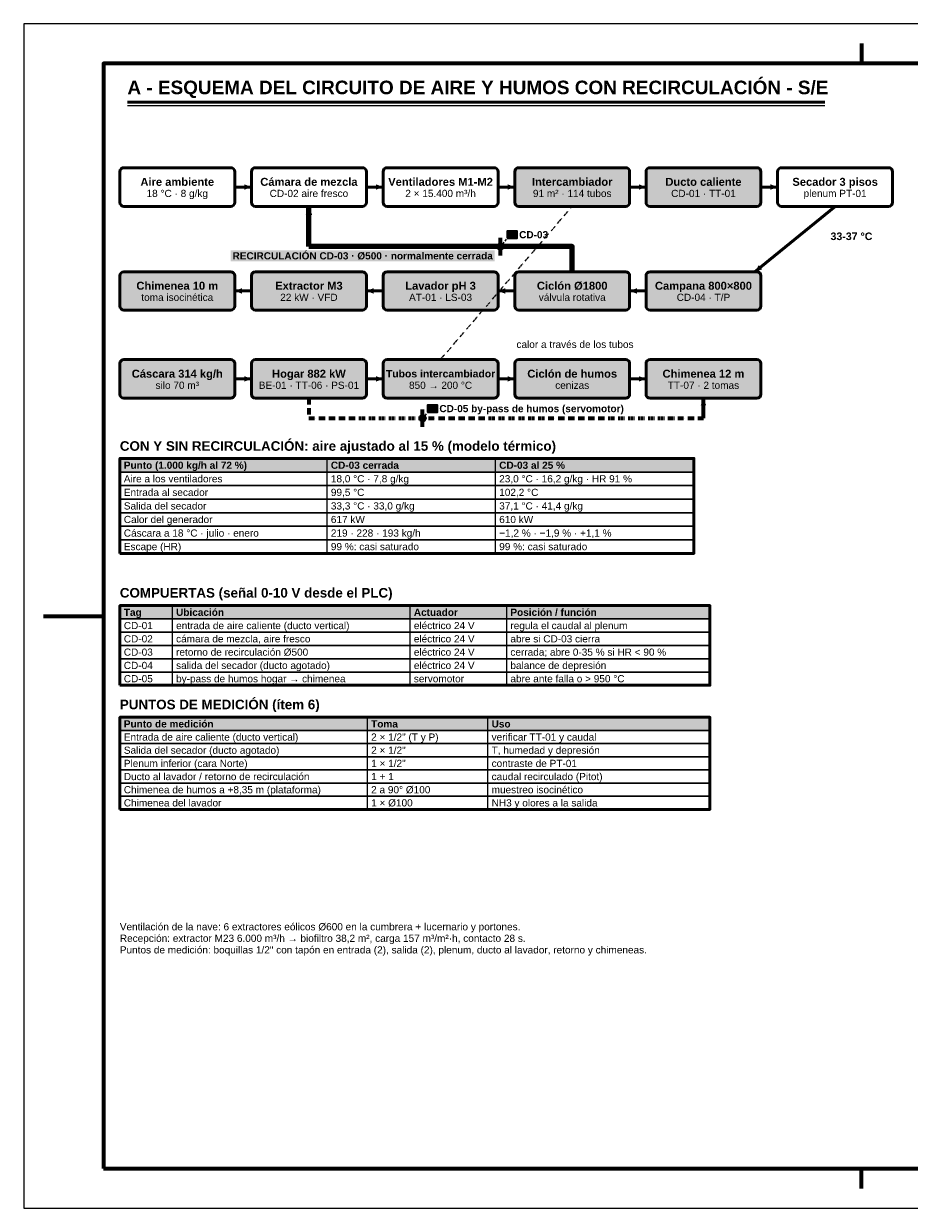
# Model space of a CAD drawing. Header units: millimetres. Extents: x 0 to 420, y 0 to 297.
# Tile 1 of 2: x 0 to 222, y 0 to 297. Entities that reach past the tile are written whole.
import ezdxf
from ezdxf.enums import TextEntityAlignment as Align

# ---------------------------------------------------------------- set-up
doc = ezdxf.new("R2010")
doc.units = ezdxf.units.MM
doc.header["$LTSCALE"] = 0.5
doc.linetypes.add('DASHED', pattern=[1.524, 1.27, -0.254])
for name, color, linetype, lineweight in [('CONTORNO', 7, 'CONTINUOUS', 50), ('FINO', 7, 'CONTINUOUS', 25), ('HOJA', 8, 'CONTINUOUS', 13), ('OCULTAS', 8, 'DASHED', 25), ('RECUADRO', 7, 'CONTINUOUS', 70), ('RELLENO', 9, 'CONTINUOUS', 13), ('TEXTO', 7, 'CONTINUOUS', 25)]:
    doc.layers.add(name, color=color, linetype=linetype, lineweight=lineweight)
doc.styles.add('NEGRITA', font='arialbd.ttf')
doc.styles.get("Standard").update_dxf_attribs({"font": 'arial.ttf'})

msp = doc.modelspace()

# ---------------------------------------------------------------- hatches: boundary and pattern name
at = {"layer": 'CONTORNO', "true_color": 0x3c3c3c}
for points in [[(57.1, 256.05), (55.3, 256.734), (55.3, 255.366)], [(90.1, 256.05), (88.3, 256.734), (88.3, 255.366)], [(123.1, 256.05), (121.3, 256.734), (121.3, 255.366)]]:
    msp.add_hatch(color=7, dxfattribs=at).paths.add_polyline_path(points)
at = {"layer": 'CONTORNO', "true_color": 0xd62828}
for points in [[(156, 256.05), (154.2, 256.734), (154.2, 255.366)], [(189, 256.05), (187.2, 256.734), (187.2, 255.366)]]:
    msp.add_hatch(color=7, dxfattribs=at).paths.add_polyline_path(points)
at = {"layer": 'CONTORNO', "true_color": 0xe6781e}
msp.add_hatch(color=7, dxfattribs=at).paths.add_polyline_path([(71.5, 251.2), (70.664, 249), (72.336, 249)])
at = {"layer": 'CONTORNO', "true_color": 0x2e8b57}
for points in [[(183.3, 234.8), (185.12708, 235.40796), (184.26225, 236.46791)], [(52.9, 230), (54.7, 229.316), (54.7, 230.684)], [(85.9, 230), (87.7, 229.316), (87.7, 230.684)], [(118.9, 230), (120.7, 229.316), (120.7, 230.684)], [(151.9, 230), (153.7, 229.316), (153.7, 230.684)]]:
    msp.add_hatch(color=7, dxfattribs=at).paths.add_polyline_path(points)
at = {"layer": 'CONTORNO', "true_color": 0x6e6e6e}
for points in [[(57.1, 207.95), (55.3, 208.634), (55.3, 207.266)], [(90.1, 207.95), (88.3, 208.634), (88.3, 207.266)], [(123.1, 207.95), (121.3, 208.634), (121.3, 207.266)], [(156, 207.95), (154.2, 208.634), (154.2, 207.266)], [(170.4, 203.1), (169.716, 201.3), (171.084, 201.3)]]:
    msp.add_hatch(color=7, dxfattribs=at).paths.add_polyline_path(points)
at = {"layer": 'RELLENO', "true_color": 0xfdebeb}
for points in [[(123.4, 251.2), (151.6, 251.2), (151.9, 251.5), (151.9, 260.6), (151.6, 260.9), (123.4, 260.9), (123.1, 260.6), (123.1, 251.5)], [(156.3, 251.2), (184.5, 251.2), (184.8, 251.5), (184.8, 260.6), (184.5, 260.9), (156.3, 260.9), (156, 260.6), (156, 251.5)]]:
    msp.add_hatch(color=7, dxfattribs=at).paths.add_polyline_path(points)
at = {"layer": 'RELLENO', "true_color": 0xd7e1f0}
for points in [[(121.2, 243.2), (123.7, 243.2), (123.7, 245), (121.2, 245)], [(101.2, 199.6), (103.7, 199.6), (103.7, 201.4), (101.2, 201.4)]]:
    msp.add_hatch(color=7, dxfattribs=at).paths.add_polyline_path(points)
at = {"layer": 'RELLENO', "true_color": 0xffffff}
h = msp.add_hatch(color=7, dxfattribs=at)
edge = h.paths.add_edge_path()
edge.add_arc((119.5, 241.1), 0.8, 0, 360)
msp.add_hatch(color=7, dxfattribs=at).paths.add_polyline_path([(51.86065, 237.4), (118.1, 237.4), (118.1, 240.2), (51.86065, 240.2)])
at = {"layer": 'RELLENO', "true_color": 0xe8f3ea}
for points in [[(24.4, 225.2), (52.6, 225.2), (52.9, 225.5), (52.9, 234.5), (52.6, 234.8), (24.4, 234.8), (24.1, 234.5), (24.1, 225.5)], [(57.4, 225.2), (85.6, 225.2), (85.9, 225.5), (85.9, 234.5), (85.6, 234.8), (57.4, 234.8), (57.1, 234.5), (57.1, 225.5)], [(90.4, 225.2), (118.6, 225.2), (118.9, 225.5), (118.9, 234.5), (118.6, 234.8), (90.4, 234.8), (90.1, 234.5), (90.1, 225.5)], [(123.4, 225.2), (151.6, 225.2), (151.9, 225.5), (151.9, 234.5), (151.6, 234.8), (123.4, 234.8), (123.1, 234.5), (123.1, 225.5)], [(156.3, 225.2), (184.5, 225.2), (184.8, 225.5), (184.8, 234.5), (184.5, 234.8), (156.3, 234.8), (156, 234.5), (156, 225.5)]]:
    msp.add_hatch(color=7, dxfattribs=at).paths.add_polyline_path(points)
at = {"layer": 'RELLENO', "true_color": 0xececec}
for points in [[(24.4, 203.1), (52.6, 203.1), (52.9, 203.4), (52.9, 212.5), (52.6, 212.8), (24.4, 212.8), (24.1, 212.5), (24.1, 203.4)], [(57.4, 203.1), (85.6, 203.1), (85.9, 203.4), (85.9, 212.5), (85.6, 212.8), (57.4, 212.8), (57.1, 212.5), (57.1, 203.4)], [(90.4, 203.1), (118.6, 203.1), (118.9, 203.4), (118.9, 212.5), (118.6, 212.8), (90.4, 212.8), (90.1, 212.5), (90.1, 203.4)], [(123.4, 203.1), (151.6, 203.1), (151.9, 203.4), (151.9, 212.5), (151.6, 212.8), (123.4, 212.8), (123.1, 212.5), (123.1, 203.4)], [(156.3, 203.1), (184.5, 203.1), (184.8, 203.4), (184.8, 212.5), (184.5, 212.8), (156.3, 212.8), (156, 212.5), (156, 203.4)]]:
    msp.add_hatch(color=7, dxfattribs=at).paths.add_polyline_path(points)
at = {"layer": 'RELLENO', "true_color": 0xffffff}
h = msp.add_hatch(color=7, dxfattribs=at)
edge = h.paths.add_edge_path()
edge.add_arc((100, 198.1), 0.8, 0, 360)
at = {"layer": 'RELLENO', "true_color": 0xe2e8ee}
for points in [[(24.1, 184.6), (168, 184.6), (168, 188), (24.1, 188)], [(24.1, 147.77), (172, 147.77), (172, 151.1), (24.1, 151.1)], [(24.1, 119.8), (172, 119.8), (172, 123.1), (24.1, 123.1)]]:
    msp.add_hatch(color=7, dxfattribs=at).paths.add_polyline_path(points)

# ---------------------------------------------------------------- linework, layer by layer
at = {"layer": 'CONTORNO'}
msp.add_line((26, 277.3), (200.83415, 277.3), dxfattribs=at)
at = {"layer": 'CONTORNO', "lineweight": 50, "true_color": 0x3c3c3c}
for p, q in [((52.9, 256.05), (57.1, 256.05)), ((85.9, 256.05), (90.1, 256.05)), ((118.9, 256.05), (123.1, 256.05))]:
    msp.add_line(p, q, dxfattribs=at)
at = {"layer": 'CONTORNO', "lineweight": 50, "true_color": 0xd62828}
for p, q in [((151.9, 256.05), (156, 256.05)), ((184.8, 256.05), (189, 256.05))]:
    msp.add_line(p, q, dxfattribs=at)
at = {"layer": 'CONTORNO', "lineweight": 100, "true_color": 0xe6781e}
msp.add_line((71.5, 241.1), (71.5, 251.2), dxfattribs=at)
at = {"layer": 'CONTORNO', "lineweight": 50, "true_color": 0x2e8b57}
for p, q in [((203.4, 251.2), (183.3, 234.8)), ((57.1, 230), (52.9, 230)), ((90.1, 230), (85.9, 230)), ((123.1, 230), (118.9, 230)), ((156, 230), (151.9, 230))]:
    msp.add_line(p, q, dxfattribs=at)
at = {"layer": 'CONTORNO', "lineweight": 70}
for p, q in [((119.5, 238.9), (119.5, 243.3)), ((100, 195.9), (100, 200.3))]:
    msp.add_line(p, q, dxfattribs=at)
at = {"layer": 'CONTORNO', "lineweight": 50, "true_color": 0x6e6e6e}
for p, q in [((52.9, 207.95), (57.1, 207.95)), ((85.9, 207.95), (90.1, 207.95)), ((118.9, 207.95), (123.1, 207.95)), ((151.9, 207.95), (156, 207.95))]:
    msp.add_line(p, q, dxfattribs=at)
at = {"layer": 'CONTORNO', "lineweight": 70, "true_color": 0x6e6e6e}
msp.add_line((170.4, 198.1), (170.4, 203.1), dxfattribs=at)
at = {"layer": 'CONTORNO', "lineweight": 50}
for points in [[(25.1, 251.2), (51.9, 251.2, 0.414213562), (52.9, 252.2), (52.9, 259.9, 0.414213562), (51.9, 260.9), (25.1, 260.9, 0.414213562), (24.1, 259.9), (24.1, 252.2, 0.414213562)], [(58.1, 251.2), (84.9, 251.2, 0.414213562), (85.9, 252.2), (85.9, 259.9, 0.414213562), (84.9, 260.9), (58.1, 260.9, 0.414213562), (57.1, 259.9), (57.1, 252.2, 0.414213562)], [(91.1, 251.2), (117.9, 251.2, 0.414213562), (118.9, 252.2), (118.9, 259.9, 0.414213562), (117.9, 260.9), (91.1, 260.9, 0.414213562), (90.1, 259.9), (90.1, 252.2, 0.414213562)], [(124.1, 251.2), (150.9, 251.2, 0.414213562), (151.9, 252.2), (151.9, 259.9, 0.414213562), (150.9, 260.9), (124.1, 260.9, 0.414213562), (123.1, 259.9), (123.1, 252.2, 0.414213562)], [(157, 251.2), (183.8, 251.2, 0.414213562), (184.8, 252.2), (184.8, 259.9, 0.414213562), (183.8, 260.9), (157, 260.9, 0.414213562), (156, 259.9), (156, 252.2, 0.414213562)], [(190, 251.2), (216.8, 251.2, 0.414213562), (217.8, 252.2), (217.8, 259.9, 0.414213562), (216.8, 260.9), (190, 260.9, 0.414213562), (189, 259.9), (189, 252.2, 0.414213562)], [(25.1, 225.2), (51.9, 225.2, 0.414213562), (52.9, 226.2), (52.9, 233.8, 0.414213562), (51.9, 234.8), (25.1, 234.8, 0.414213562), (24.1, 233.8), (24.1, 226.2, 0.414213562)], [(58.1, 225.2), (84.9, 225.2, 0.414213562), (85.9, 226.2), (85.9, 233.8, 0.414213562), (84.9, 234.8), (58.1, 234.8, 0.414213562), (57.1, 233.8), (57.1, 226.2, 0.414213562)], [(91.1, 225.2), (117.9, 225.2, 0.414213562), (118.9, 226.2), (118.9, 233.8, 0.414213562), (117.9, 234.8), (91.1, 234.8, 0.414213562), (90.1, 233.8), (90.1, 226.2, 0.414213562)], [(124.1, 225.2), (150.9, 225.2, 0.414213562), (151.9, 226.2), (151.9, 233.8, 0.414213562), (150.9, 234.8), (124.1, 234.8, 0.414213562), (123.1, 233.8), (123.1, 226.2, 0.414213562)], [(157, 225.2), (183.8, 225.2, 0.414213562), (184.8, 226.2), (184.8, 233.8, 0.414213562), (183.8, 234.8), (157, 234.8, 0.414213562), (156, 233.8), (156, 226.2, 0.414213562)], [(25.1, 203.1), (51.9, 203.1, 0.414213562), (52.9, 204.1), (52.9, 211.8, 0.414213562), (51.9, 212.8), (25.1, 212.8, 0.414213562), (24.1, 211.8), (24.1, 204.1, 0.414213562)], [(58.1, 203.1), (84.9, 203.1, 0.414213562), (85.9, 204.1), (85.9, 211.8, 0.414213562), (84.9, 212.8), (58.1, 212.8, 0.414213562), (57.1, 211.8), (57.1, 204.1, 0.414213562)], [(91.1, 203.1), (117.9, 203.1, 0.414213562), (118.9, 204.1), (118.9, 211.8, 0.414213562), (117.9, 212.8), (91.1, 212.8, 0.414213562), (90.1, 211.8), (90.1, 204.1, 0.414213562)], [(124.1, 203.1), (150.9, 203.1, 0.414213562), (151.9, 204.1), (151.9, 211.8, 0.414213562), (150.9, 212.8), (124.1, 212.8, 0.414213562), (123.1, 211.8), (123.1, 204.1, 0.414213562)], [(157, 203.1), (183.8, 203.1, 0.414213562), (184.8, 204.1), (184.8, 211.8, 0.414213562), (183.8, 212.8), (157, 212.8, 0.414213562), (156, 211.8), (156, 204.1, 0.414213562)]]:
    msp.add_lwpolyline(points, format="xyb", close=True, dxfattribs=at)
at = {"layer": 'CONTORNO', "lineweight": 35}
for points in [[(121.2, 243.2), (123.7, 243.2), (123.7, 245), (121.2, 245)], [(101.2, 199.6), (103.7, 199.6), (103.7, 201.4), (101.2, 201.4)]]:
    msp.add_lwpolyline(points, close=True, dxfattribs=at)
at = {"layer": 'CONTORNO', "lineweight": 100, "true_color": 0xe6781e}
msp.add_lwpolyline([(137.5, 234.8), (137.5, 241.1), (71.5, 241.1)], dxfattribs=at)
at = {"layer": 'CONTORNO'}
for points in [[(24.1, 164.2), (168, 164.2), (168, 188), (24.1, 188)], [(24.1, 131.12), (172, 131.12), (172, 151.1), (24.1, 151.1)], [(24.1, 100), (172, 100), (172, 123.1), (24.1, 123.1)]]:
    msp.add_lwpolyline(points, close=True, dxfattribs=at)
at = {"layer": 'CONTORNO', "lineweight": 35}
for centre in [(119.5, 241.1), (100, 198.1)]:
    msp.add_circle(centre, 0.8, dxfattribs=at)
at = {"layer": 'FINO'}
for p, q in [((26, 276.5), (200.83415, 276.5)), ((76, 188), (76, 164.2)), ((118.2, 188), (118.2, 164.2)), ((37.2, 151.1), (37.2, 131.12)), ((96.8, 151.1), (96.8, 131.12)), ((121, 151.1), (121, 131.12)), ((86.1, 123.1), (86.1, 100)), ((116.3, 123.1), (116.3, 100))]:
    msp.add_line(p, q, dxfattribs=at)
for points in [[(24.1, 184.6), (168, 184.6), (168, 188), (24.1, 188)], [(24.1, 181.2), (168, 181.2), (168, 184.6), (24.1, 184.6)], [(24.1, 177.8), (168, 177.8), (168, 181.2), (24.1, 181.2)], [(24.1, 174.4), (168, 174.4), (168, 177.8), (24.1, 177.8)], [(24.1, 171), (168, 171), (168, 174.4), (24.1, 174.4)], [(24.1, 167.6), (168, 167.6), (168, 171), (24.1, 171)], [(24.1, 164.2), (168, 164.2), (168, 167.6), (24.1, 167.6)], [(24.1, 147.77), (172, 147.77), (172, 151.1), (24.1, 151.1)], [(24.1, 144.44), (172, 144.44), (172, 147.77), (24.1, 147.77)], [(24.1, 141.11), (172, 141.11), (172, 144.44), (24.1, 144.44)], [(24.1, 137.78), (172, 137.78), (172, 141.11), (24.1, 141.11)], [(24.1, 134.45), (172, 134.45), (172, 137.78), (24.1, 137.78)], [(24.1, 131.12), (172, 131.12), (172, 134.45), (24.1, 134.45)], [(24.1, 119.8), (172, 119.8), (172, 123.1), (24.1, 123.1)], [(24.1, 116.5), (172, 116.5), (172, 119.8), (24.1, 119.8)], [(24.1, 113.2), (172, 113.2), (172, 116.5), (24.1, 116.5)], [(24.1, 109.9), (172, 109.9), (172, 113.2), (24.1, 113.2)], [(24.1, 106.6), (172, 106.6), (172, 109.9), (24.1, 109.9)], [(24.1, 103.3), (172, 103.3), (172, 106.6), (24.1, 106.6)], [(24.1, 100), (172, 100), (172, 103.3), (24.1, 103.3)]]:
    msp.add_lwpolyline(points, close=True, dxfattribs=at)
at = {"layer": 'HOJA'}
msp.add_lwpolyline([(0, 0), (420, 0), (420, 297), (0, 297)], close=True, dxfattribs=at)
at = {"layer": 'OCULTAS', "true_color": 0x6e6e6e}
for p, q in [((135.45892, 248.82493), (136.50175, 250.0384)), ((137.08834, 250.72097), (137.5, 251.2)), ((133.8295, 246.92888), (134.87233, 248.14235)), ((130.57067, 243.13678), (131.6135, 244.35025)), ((132.20009, 245.03283), (133.24291, 246.2463)), ((128.94125, 241.24073), (129.98408, 242.4542)), ((125.68242, 237.44863), (126.72525, 238.6621)), ((127.31184, 239.34468), (128.35466, 240.55815)), ((122.42359, 233.65654), (123.46641, 234.87001)), ((124.053, 235.55258), (125.09583, 236.76606)), ((120.79417, 231.76049), (121.837, 232.97396)), ((117.53533, 227.96839), (118.57816, 229.18186)), ((119.16475, 229.86444), (120.20758, 231.07791)), ((115.90592, 226.07234), (116.94874, 227.28581)), ((112.64708, 222.28024), (113.68991, 223.49371)), ((114.2765, 224.17629), (115.31933, 225.38976)), ((111.01767, 220.38419), (112.06049, 221.59767)), ((107.75883, 216.5921), (108.80166, 217.80557)), ((109.38825, 218.48815), (110.43108, 219.70162)), ((104.5, 212.8), (105.54283, 214.01347)), ((106.12942, 214.69605), (107.17224, 215.90952))]:
    msp.add_line(p, q, dxfattribs=at)
at = {"layer": 'OCULTAS'}
for p, q in [((120.1, 241.7), (120.45482, 242.18384)), ((120.69136, 242.5064), (121.04618, 242.99025)), ((100.6, 198.7), (100.93282, 199.19923)), ((101.1547, 199.53205), (101.2, 199.6))]:
    msp.add_line(p, q, dxfattribs=at)
at = {"layer": 'OCULTAS', "lineweight": 70, "true_color": 0x6e6e6e}
for p, q in [((71.5, 203.1), (71.5, 201.5)), ((71.5, 200.6), (71.5, 199)), ((71.5, 198.1), (73.1, 198.1)), ((74, 198.1), (75.6, 198.1)), ((76.5, 198.1), (78.1, 198.1)), ((79, 198.1), (80.6, 198.1)), ((81.5, 198.1), (83.1, 198.1)), ((84, 198.1), (85.6, 198.1)), ((86.5, 198.1), (88.1, 198.1)), ((89, 198.1), (90.6, 198.1)), ((91.5, 198.1), (93.1, 198.1)), ((94, 198.1), (95.6, 198.1)), ((96.5, 198.1), (98.1, 198.1)), ((99, 198.1), (100.6, 198.1)), ((101.5, 198.1), (103.1, 198.1)), ((104, 198.1), (105.6, 198.1)), ((106.5, 198.1), (108.1, 198.1)), ((109, 198.1), (110.6, 198.1)), ((111.5, 198.1), (113.1, 198.1)), ((114, 198.1), (115.6, 198.1)), ((116.5, 198.1), (118.1, 198.1)), ((119, 198.1), (120.6, 198.1)), ((121.5, 198.1), (123.1, 198.1)), ((124, 198.1), (125.6, 198.1)), ((126.5, 198.1), (128.1, 198.1)), ((129, 198.1), (130.6, 198.1)), ((131.5, 198.1), (133.1, 198.1)), ((134, 198.1), (135.6, 198.1)), ((136.5, 198.1), (138.1, 198.1)), ((139, 198.1), (140.6, 198.1)), ((141.5, 198.1), (143.1, 198.1)), ((144, 198.1), (145.6, 198.1)), ((146.5, 198.1), (148.1, 198.1)), ((149, 198.1), (150.6, 198.1)), ((151.5, 198.1), (153.1, 198.1)), ((154, 198.1), (155.6, 198.1)), ((156.5, 198.1), (158.1, 198.1)), ((159, 198.1), (160.6, 198.1)), ((161.5, 198.1), (163.1, 198.1)), ((164, 198.1), (165.6, 198.1)), ((166.5, 198.1), (168.1, 198.1)), ((169, 198.1), (170.4, 198.1))]:
    msp.add_line(p, q, dxfattribs=at)
at = {"layer": 'RECUADRO'}
for p, q in [((210, 292), (210, 287)), ((5, 148.5), (20, 148.5)), ((210, 5), (210, 10))]:
    msp.add_line(p, q, dxfattribs=at)
msp.add_lwpolyline([(20, 10), (410, 10), (410, 287), (20, 287)], close=True, dxfattribs=at)

# ---------------------------------------------------------------- texts
at = {"layer": 'TEXTO', "style": 'NEGRITA'}
for s, height, p in [('A - ESQUEMA DEL CIRCUITO DE AIRE Y HUMOS CON RECIRCULACIÓN - S/E', 3.4, (26, 278.3)), ('CON Y SIN RECIRCULACIÓN: aire ajustado al 15 % (modelo térmico)', 2.4, (24.1, 189.2)), ('COMPUERTAS (señal 0-10 V desde el PLC)', 2.4, (24.1, 152.4)), ('PUNTOS DE MEDICIÓN (ítem 6)', 2.4, (24.1, 124.4))]:
    msp.add_text(s, height=height, dxfattribs=at).set_placement(p, align=Align.BOTTOM_LEFT)
for s, height, p in [('Aire ambiente', 2, (38.5, 257.35)), ('Cámara de mezcla', 2, (71.5, 257.35)), ('Ventiladores M1-M2', 2, (104.5, 257.35)), ('Intercambiador', 2, (137.5, 257.35)), ('Ducto caliente', 2, (170.4, 257.35)), ('Secador 3 pisos', 2, (203.4, 257.35)), ('Chimenea 10 m', 2, (38.5, 231.3)), ('Extractor M3', 2, (71.5, 231.3)), ('Lavador pH 3', 2, (104.5, 231.3)), ('Ciclón Ø1800', 2, (137.5, 231.3)), ('Campana 800×800', 2, (170.4, 231.3)), ('Cáscara 314 kg/h', 2, (38.5, 209.25)), ('Hogar 882 kW', 2, (71.5, 209.25)), ('Tubos intercambiador', 1.867716, (104.5, 209.25)), ('Ciclón de humos', 2, (137.5, 209.25)), ('Chimenea 12 m', 2, (170.4, 209.25))]:
    msp.add_text(s, height=height, dxfattribs=at).set_placement(p, align=Align.MIDDLE_CENTER)
at = {"layer": 'TEXTO'}
for s, p in [('18 °C · 8 g/kg', (38.5, 254.45)), ('CD-02 aire fresco', (71.5, 254.45)), ('2 × 15.400 m³/h', (104.5, 254.45)), ('91 m² · 114 tubos', (137.5, 254.45)), ('plenum PT-01', (203.4, 254.45)), ('CD-01 · TT-01', (170.4, 254.45)), ('toma isocinética', (38.5, 228.4)), ('22 kW · VFD', (71.5, 228.4)), ('AT-01 · LS-03', (104.5, 228.4)), ('válvula rotativa', (137.5, 228.4)), ('CD-04 · T/P', (170.4, 228.4)), ('silo 70 m³', (38.5, 206.35)), ('BE-01 · TT-06 · PS-01', (71.5, 206.35)), ('850 → 200 °C', (104.5, 206.35)), ('cenizas', (137.5, 206.35)), ('TT-07 · 2 tomas', (170.4, 206.35))]:
    msp.add_text(s, height=1.8, dxfattribs=at).set_placement(p, align=Align.MIDDLE_CENTER)
at = {"layer": 'TEXTO', "style": 'NEGRITA'}
for s, p in [('CD-03', (124.2, 244.1)), ('CD-05 by-pass de humos (servomotor)', (104.2, 200.5)), ('Punto (1.000 kg/h al 72 %)', (25.1, 186.3)), ('CD-03 cerrada', (77, 186.3)), ('CD-03 al 25 %', (119.2, 186.3)), ('Tag', (25.1, 149.435)), ('Ubicación', (38.2, 149.435)), ('Actuador', (97.8, 149.435)), ('Posición / función', (122, 149.435)), ('Punto de medición', (25.1, 121.45)), ('Toma', (87.1, 121.45)), ('Uso', (117.3, 121.45))]:
    msp.add_text(s, height=1.8, dxfattribs=at).set_placement(p, align=Align.MIDDLE_LEFT)
at = {"layer": 'TEXTO', "true_color": 0x2e8b57, "style": 'NEGRITA'}
msp.add_text('33-37 °C', height=1.9, dxfattribs=at).set_placement((207.5, 243.7), align=Align.MIDDLE_CENTER)
at = {"layer": 'TEXTO', "true_color": 0xe6781e, "style": 'NEGRITA'}
msp.add_text('RECIRCULACIÓN CD-03 · Ø500 · normalmente cerrada', height=1.8, dxfattribs=at).set_placement((117.6, 239.7), align=Align.TOP_RIGHT)
at = {"layer": 'TEXTO', "true_color": 0x6e6e6e}
msp.add_text('calor a través de los tubos', height=1.8, dxfattribs=at).set_placement((138.2, 216.6), align=Align.MIDDLE_CENTER)
at = {"layer": 'TEXTO'}
for s, p in [('Aire a los ventiladores', (25.1, 182.9)), ('18,0 °C · 7,8 g/kg', (77, 182.9)), ('23,0 °C · 16,2 g/kg · HR 91 %', (119.2, 182.9)), ('Entrada al secador', (25.1, 179.5)), ('99,5 °C', (77, 179.5)), ('102,2 °C', (119.2, 179.5)), ('Salida del secador', (25.1, 176.1)), ('33,3 °C · 33,0 g/kg', (77, 176.1)), ('37,1 °C · 41,4 g/kg', (119.2, 176.1)), ('Calor del generador', (25.1, 172.7)), ('617 kW', (77, 172.7)), ('610 kW', (119.2, 172.7)), ('Cáscara a 18 °C · julio · enero', (25.1, 169.3)), ('219 · 228 · 193 kg/h', (77, 169.3)), ('−1,2 % · −1,9 % · +1,1 %', (119.2, 169.3)), ('Escape (HR)', (25.1, 165.9)), ('99 %: casi saturado', (77, 165.9)), ('99 %: casi saturado', (119.2, 165.9)), ('CD-01', (25.1, 146.105)), ('entrada de aire caliente (ducto vertical)', (38.2, 146.105)), ('eléctrico 24 V', (97.8, 146.105)), ('regula el caudal al plenum', (122, 146.105)), ('CD-02', (25.1, 142.775)), ('cámara de mezcla, aire fresco', (38.2, 142.775)), ('eléctrico 24 V', (97.8, 142.775)), ('abre si CD-03 cierra', (122, 142.775)), ('CD-03', (25.1, 139.445)), ('retorno de recirculación Ø500', (38.2, 139.445)), ('eléctrico 24 V', (97.8, 139.445)), ('cerrada; abre 0-35 % si HR < 90 %', (122, 139.445)), ('CD-04', (25.1, 136.115)), ('salida del secador (ducto agotado)', (38.2, 136.115)), ('eléctrico 24 V', (97.8, 136.115)), ('balance de depresión', (122, 136.115)), ('CD-05', (25.1, 132.785)), ('by-pass de humos hogar → chimenea', (38.2, 132.785)), ('abre ante falla o > 950 °C', (122, 132.785)), ('servomotor', (97.8, 132.785)), ('Entrada de aire caliente (ducto vertical)', (25.1, 118.15)), ('2 × 1/2" (T y P)', (87.1, 118.15)), ('verificar TT-01 y caudal', (117.3, 118.15)), ('Salida del secador (ducto agotado)', (25.1, 114.85)), ('2 × 1/2"', (87.1, 114.85)), ('T, humedad y depresión', (117.3, 114.85)), ('Plenum inferior (cara Norte)', (25.1, 111.55)), ('1 × 1/2"', (87.1, 111.55)), ('contraste de PT-01', (117.3, 111.55)), ('Ducto al lavador / retorno de recirculación', (25.1, 108.25)), ('1 + 1', (87.1, 108.25)), ('caudal recirculado (Pitot)', (117.3, 108.25)), ('Chimenea de humos a +8,35 m (plataforma)', (25.1, 104.95)), ('2 a 90° Ø100', (87.1, 104.95)), ('muestreo isocinético', (117.3, 104.95)), ('Chimenea del lavador', (25.1, 101.65)), ('1 × Ø100', (87.1, 101.65)), ('NH3 y olores a la salida', (117.3, 101.65)), ('Ventilación de la nave: 6 extractores eólicos Ø600 en la cumbrera + lucernario y portones.', (24.1, 70.6)), ('Recepción: extractor M23 6.000 m³/h → biofiltro 38,2 m², carga 157 m³/m²·h, contacto 28 s.', (24.1, 67.7)), ('Puntos de medición: boquillas 1/2" con tapón en entrada (2), salida (2), plenum, ducto al lavador, retorno y chimeneas.', (24.1, 64.8))]:
    msp.add_text(s, height=1.8, dxfattribs=at).set_placement(p, align=Align.MIDDLE_LEFT)

doc.saveas('drawing.dxf')
